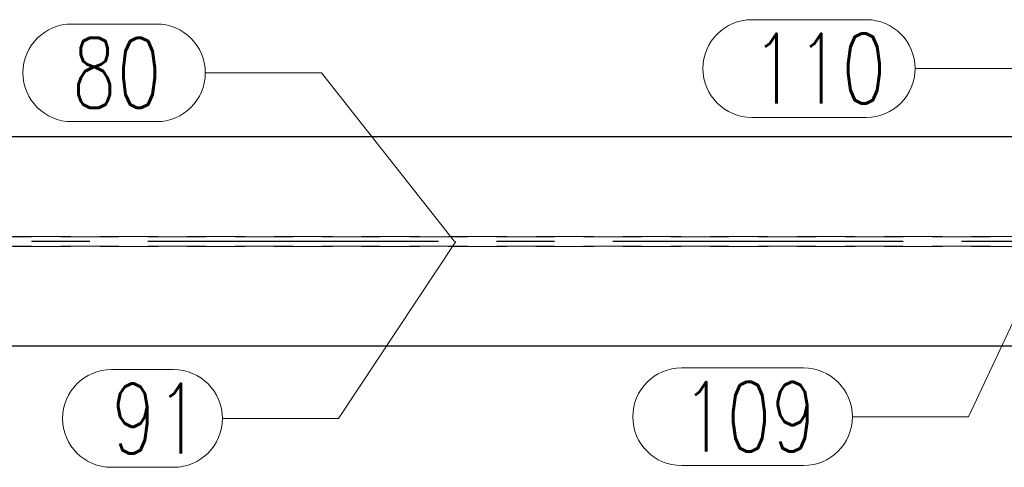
# Model space of a CAD drawing. Header units: millimetres. Extents: x 3526 to 4380, y 11541 to 12002.
# Tile 29 of 127: x 3792 to 3835, y 11721 to 11740. Entities that reach past the tile are written whole.
import ezdxf

# ---------------------------------------------------------------- set-up
doc = ezdxf.new("R2010")
doc.units = ezdxf.units.MM
doc.header["$LTSCALE"] = 10
doc.linetypes.add('HIDDEN', pattern=[0.375, 0.25, -0.125])
doc.linetypes.add('MITTE', pattern=[2, 1.25, -0.25, 0.25, -0.25])
for name, color, linetype, lineweight in [('PS_Hidden', 2, 'HIDDEN', 9), ('PS_Pos', 1, 'Continuous', 15), ('PS_SOLID', 7, 'Continuous', 30)]:
    doc.layers.add(name, color=color, linetype=linetype, lineweight=lineweight)
doc.layers.add('PS_MID', color=5, linetype='MITTE')
doc.layers.add('PS_SHAPE', color=3, linetype='Continuous')
doc.styles.add('simplex', font='simplex.shx', dxfattribs={"width": 0.75})

# ---------------------------------------------------------------- blocks, each defined once
blk = doc.blocks.new('*X595')
at = {"layer": 'PS_Hidden', "color": 2, "linetype": 'HIDDEN'}
for p, q in [((3865.799, 11730.691), (3709.959, 11730.691)), ((3752.861, 11730.676), (3834.709, 11730.676)), ((3865.799, 11730.261), (3709.959, 11730.261)), ((3752.861, 11730.276), (3834.709, 11730.276))]:
    blk.add_line(p, q, dxfattribs=at)
at = {"layer": 'PS_MID', "color": 5, "linetype": 'MITTE'}
blk.add_line((3870.361, 11730.476), (3709.959, 11730.476), dxfattribs=at)
at = {"layer": 'PS_SOLID', "color": 7, "linetype": 'Continuous'}
for p, q in [((3865.355, 11734.976), (3709.959, 11734.976)), ((3865.355, 11725.976), (3709.959, 11725.976))]:
    blk.add_line(p, q, dxfattribs=at)
blk = doc.blocks.new('*X613')
at = {"color": 1}
for p, q in [((3823.844, 11740.009), (3828.773, 11740.009)), ((3830.873, 11737.909), (3835.873, 11737.909)), ((3839.409, 11732.726), (3835.873, 11737.909)), ((3823.844, 11735.809), (3828.773, 11735.809))]:
    blk.add_line(p, q, dxfattribs=at)
for centre, start, end in [((3823.844, 11737.909), 90, 270), ((3828.773, 11737.909), 270, 90)]:
    blk.add_arc(centre, 2.1, start, end, dxfattribs=at)
at = {"color": 2, "style": 'simplex', "width": 0.75}
blk.add_text('110', height=3, dxfattribs=at).set_placement((3823.844, 11736.409))
blk = doc.blocks.new('*X615')
at = {"color": 1}
for p, q in [((3836.709, 11730.476), (3833.173, 11722.934)), ((3820.823, 11725.034), (3826.073, 11725.034)), ((3828.173, 11722.934), (3833.173, 11722.934)), ((3820.823, 11720.834), (3826.073, 11720.834))]:
    blk.add_line(p, q, dxfattribs=at)
for centre, start, end in [((3820.823, 11722.934), 90, 270), ((3826.073, 11722.934), 270, 90)]:
    blk.add_arc(centre, 2.1, start, end, dxfattribs=at)
at = {"color": 2, "style": 'simplex', "width": 0.75}
blk.add_text('109', height=3, dxfattribs=at).set_placement((3820.823, 11721.434))
blk = doc.blocks.new('*X623')
at = {"color": 1}
for p, q in [((3794.589, 11739.824), (3798.232, 11739.824)), ((3800.332, 11737.724), (3805.332, 11737.724)), ((3811.055, 11730.476), (3805.332, 11737.724)), ((3794.589, 11735.624), (3798.232, 11735.624))]:
    blk.add_line(p, q, dxfattribs=at)
for centre, start, end in [((3794.589, 11737.724), 90, 270), ((3798.232, 11737.724), 270, 90)]:
    blk.add_arc(centre, 2.1, start, end, dxfattribs=at)
at = {"color": 2, "style": 'simplex', "width": 0.75}
blk.add_text('80', height=3, dxfattribs=at).set_placement((3794.589, 11736.224))
blk = doc.blocks.new('*X624')
at = {"color": 1}
for p, q in [((3811.107, 11730.476), (3806.069, 11722.859)), ((3796.291, 11724.959), (3798.969, 11724.959)), ((3801.069, 11722.859), (3806.069, 11722.859)), ((3796.291, 11720.759), (3798.969, 11720.759))]:
    blk.add_line(p, q, dxfattribs=at)
for centre, start, end in [((3796.291, 11722.859), 90, 270), ((3798.969, 11722.859), 270, 90)]:
    blk.add_arc(centre, 2.1, start, end, dxfattribs=at)
at = {"color": 2, "style": 'simplex', "width": 0.75}
blk.add_text('91', height=3, dxfattribs=at).set_placement((3796.291, 11721.359))

msp = doc.modelspace()

# ---------------------------------------------------------------- block references
at = {"layer": 'PS_Pos'}
for name in ['*X613', '*X623', '*X624', '*X615']:
    msp.add_blockref(name, (0, 0), dxfattribs=at)
at = {"layer": 'PS_SHAPE'}
msp.add_blockref('*X595', (0, 0), dxfattribs=at)

doc.saveas('drawing.dxf')
